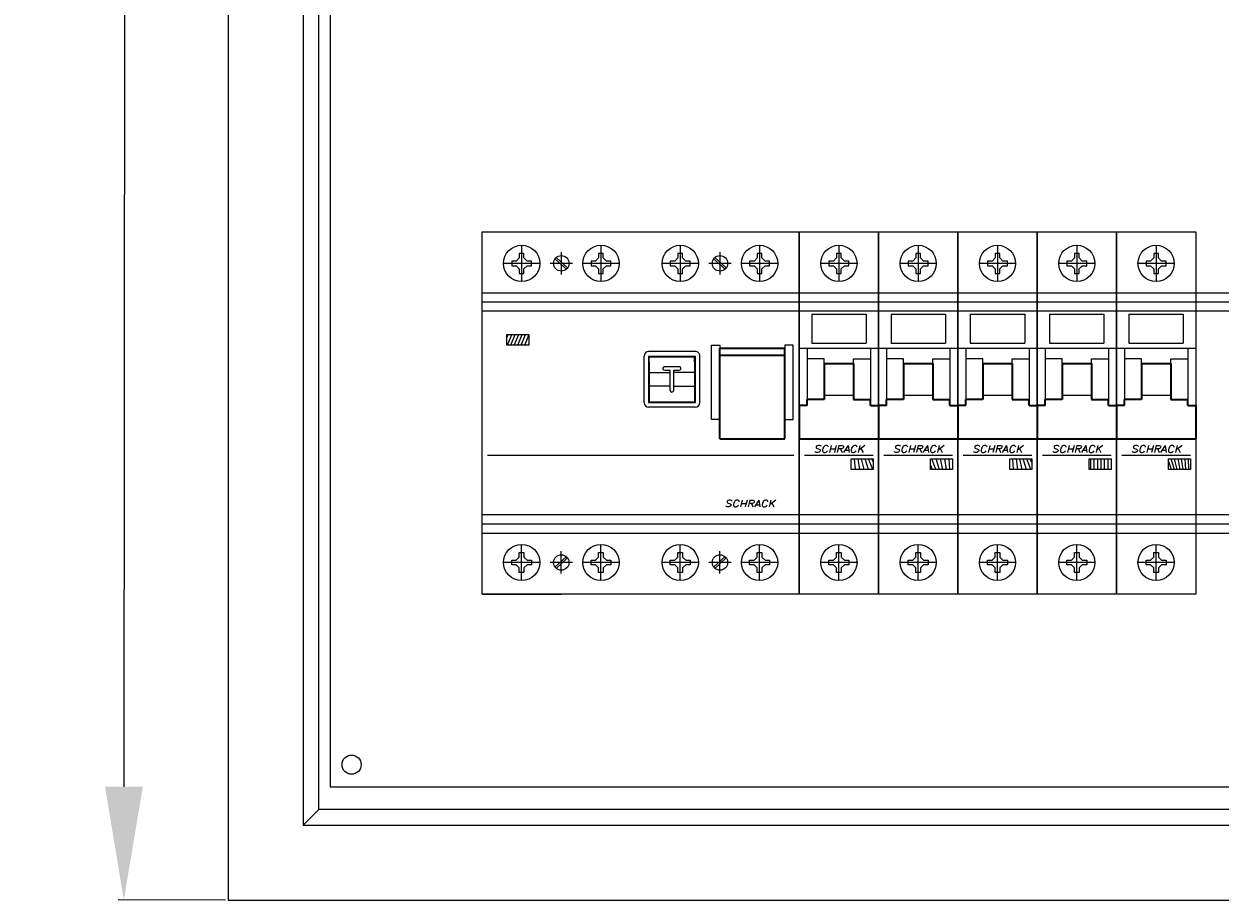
# Model space of a CAD drawing. Extents: x -286 to 6751, y -6190 to 318.
# Tile 4 of 7: x 5636 to 5900, y -4849 to -4655. Entities that reach past the tile are written whole.
import ezdxf
from ezdxf.enums import TextEntityAlignment as Align

# ---------------------------------------------------------------- set-up
doc = ezdxf.new("R2010")
doc.units = 0
doc.layers.get('defpoints').update_dxf_attribs({"color": 8})
doc.layers.add('_HRS_E_Schematy', color=2, linetype='Continuous')
for name, color, linetype, lineweight in [('schrack-details', 4, 'Continuous', 5), ('schrack-movparts', 5, 'Continuous', 35), ('schrack-others', 2, 'Continuous', 13), ('schrack-outline', 1, 'Continuous', 25)]:
    doc.layers.add(name, color=color, linetype=linetype, lineweight=lineweight)
doc.styles.add('logo', font='romans.shx', dxfattribs={"oblique": 15, "height": 1.5})
doc.styles.get("Standard").update_dxf_attribs({"font": 'romans.shx'})
doc.dimstyles.new('ISO-25', dxfattribs={"dimtxt": 2.5, "dimasz": 2.5, "dimexe": 1.25, "dimexo": 0.625, "dimtad": 1, "dimtxsty": 'Standard', "dimcen": 2.5, "dimadec": 0, "dimazin": 0, "dimtfac": 1, "dimtmove": 0, "dimatfit": 3, "dimfxl": 0, "dimarcsym": 0})

# ---------------------------------------------------------------- blocks, each defined once
blk = doc.blocks.new('*D89')
at = {"color": 0, "lineweight": -2, "transparency": 16777216}
for p, q in [((5680.915840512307, -4118.534919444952), (5657.251840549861, -4118.514659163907)), ((5658.480435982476, -4143.51572020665), (5657.898244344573, -4823.515314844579)), ((5680.290840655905, -4848.534495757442), (5656.62684069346, -4848.514235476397))]:
    blk.add_line(p, q, dxfattribs=at)
at = {"color": 0, "transparency": 16777216}
for points in [[(5654.313770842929, -4143.512152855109), (5662.647101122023, -4143.519287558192), (5658.501840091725, -4118.515729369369)], [(5653.731579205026, -4823.511747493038), (5662.06490948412, -4823.518882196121), (5657.876840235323, -4848.515305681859)]]:
    blk.add_solid(points, dxfattribs=at)
at = {"layer": 'defpoints', "color": 0, "transparency": 16777216}
for p in [(5681.540840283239, -4118.535454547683), (5657.876840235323, -4848.515305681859), (5680.915840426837, -4848.535030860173)]:
    blk.add_point(p, dxfattribs=at)
at = {"color": 0, "transparency": 16777216, "insert": (5645.689344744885, -4483.50481547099), "char_height": 15, "attachment_point": 5, "rotation": 89.95094538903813}
blk.add_mtext('730', dxfattribs=at)
blk = doc.blocks.new('pm419-Geh_use', base_point=(-98.61362713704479, 87.74999999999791))
at = {"color": 4, "linetype": 'Continuous'}
for p, q in [((-98.5636271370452, 98.04999999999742), (-98.56362713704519, 97.89999999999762)), ((-95.26362713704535, 98.04999999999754), (-95.26362713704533, 97.89999999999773)), ((-98.58362713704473, 87.89999999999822), (-98.61362713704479, 87.74999999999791)), ((-98.56362713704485, 87.89999999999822), (-98.56362713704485, 87.84999999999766)), ((-98.56362713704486, 87.74999999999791), (-98.56362713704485, 87.84999999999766)), ((-96.76362713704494, 87.84999999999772), (-96.76362713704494, 87.74999999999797)), ((-95.26362713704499, 87.89999999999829), (-95.26362713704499, 87.74999999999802))]:
    blk.add_line(p, q, dxfattribs=at)
blk = doc.blocks.new('pm420_01-Deckel', base_point=(-95.26362713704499, 87.74999999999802))
at = {"color": 4, "linetype": 'Continuous'}
for p, q in [((-95.26362713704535, 98.04999999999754), (-95.26362713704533, 97.89999999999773)), ((-95.26362713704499, 87.89999999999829), (-95.26362713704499, 87.74999999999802)), ((-94.06362713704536, 87.74999999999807), (-94.21362713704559, 87.89999999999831))]:
    blk.add_line(p, q, dxfattribs=at)
blk = doc.blocks.new('*U60')
at = {"layer": 'schrack-details'}
h = blk.add_hatch(dxfattribs=at)
h.set_pattern_fill('ANSI31', color=256, scale=0.25, angle=45, style=0)
h.set_pattern_definition([(90, (69772977.8122275, 70824734.07284465), (-0.79375, 1.665334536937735e-16), [])])
h.paths.add_polyline_path([(5.48543344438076, 37.47332423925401), (10.32354506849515, 37.47332423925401), (10.32354506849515, 39.8390879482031), (5.48543344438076, 39.8390879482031)])
at = {"color": 4, "linetype": 'Continuous'}
for p, q in [((35.76212595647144, 31.85620701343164), (35.76212595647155, 35.05620701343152)), ((47.0621259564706, 36.05620701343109), (36.76212595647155, 36.05620701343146)), ((36.76212595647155, 35.05620701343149), (44.16212595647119, 35.05620701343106)), ((36.76212595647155, 35.05620701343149), (36.7621259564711, 24.75620701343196)), ((36.91212595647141, 34.90620701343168), (45.10688704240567, 34.90620701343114)), ((36.91212595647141, 33.74298860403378), (36.91212595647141, 34.90620701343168)), ((38.91212595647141, 35.0562070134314), (38.91212595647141, 34.9062070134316)), ((44.16212595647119, 35.05620701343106), (47.0621259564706, 35.05620701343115)), ((45.06212595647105, 35.05620701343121), (45.06212595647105, 34.9062070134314)), ((45.10688704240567, 34.90620701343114), (45.10688704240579, 35.05620701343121)), ((45.10688704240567, 34.90620701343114), (46.91212595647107, 34.90620701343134)), ((46.91212595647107, 33.74298860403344), (46.91212595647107, 34.90620701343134)), ((47.0621259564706, 35.05620701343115), (47.06212595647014, 24.75620701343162)), ((48.06212595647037, 31.85620701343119), (48.06212595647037, 35.05620701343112)), ((35.76212595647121, 24.75620701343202), (35.76212595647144, 31.85620701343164)), ((36.91212595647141, 33.74298860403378), (36.91212595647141, 31.40620701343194)), ((43.5121259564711, 32.70620701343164), (40.31212595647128, 32.70620701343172)), ((40.31212595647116, 31.90620701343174), (41.5121259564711, 31.90620701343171)), ((41.5121259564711, 31.40620701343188), (41.5121259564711, 31.90620701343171)), ((42.31212595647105, 31.90620701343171), (43.5121259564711, 31.90620701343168)), ((42.31212595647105, 31.40620701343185), (42.31212595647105, 31.90620701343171)), ((46.91212595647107, 33.74298860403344), (46.91212595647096, 31.40620701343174)), ((48.06212595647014, 24.75620701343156), (48.06212595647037, 31.85620701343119)), ((36.91212595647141, 31.40620701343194), (41.5121259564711, 31.40620701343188)), ((36.91212595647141, 31.40620701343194), (36.9121259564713, 28.40620701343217)), ((41.5121259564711, 28.406207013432), (41.5121259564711, 31.40620701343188)), ((46.91212595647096, 31.40620701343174), (42.31212595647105, 31.40620701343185)), ((42.31212595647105, 28.40620701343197), (42.31212595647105, 31.40620701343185)), ((46.91212595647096, 31.40620701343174), (46.91212595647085, 28.40620701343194)), ((36.9121259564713, 28.40620701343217), (36.91212595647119, 26.06942542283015)), ((41.5121259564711, 28.406207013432), (36.9121259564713, 28.40620701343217)), ((41.5121259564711, 27.5062070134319), (41.5121259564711, 28.406207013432)), ((42.31212595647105, 28.40620701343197), (46.91212595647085, 28.40620701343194)), ((42.31212595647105, 27.5062070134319), (42.31212595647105, 28.40620701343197)), ((46.91212595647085, 28.40620701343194), (46.91212595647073, 26.06942542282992)), ((47.06212595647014, 24.75620701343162), (36.7621259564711, 24.75620701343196)), ((47.06212595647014, 23.75620701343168), (36.7621259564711, 23.75620701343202)), ((36.91212595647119, 26.06942542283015), (36.91212595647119, 24.90620701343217)), ((45.10688704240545, 24.90620701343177), (36.91212595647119, 24.90620701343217)), ((45.06212595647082, 24.906207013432), (45.06212595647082, 24.75620701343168)), ((45.10688704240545, 24.90620701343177), (45.10688704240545, 24.75620701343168)), ((46.91212595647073, 24.90620701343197), (45.10688704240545, 24.90620701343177)), ((46.91212595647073, 26.06942542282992), (46.91212595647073, 24.90620701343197))]:
    blk.add_line(p, q, dxfattribs=at)
for centre, radius, start, end in [((36.76212595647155, 35.05620701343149), 0.9999999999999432, 90, 179.9999999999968), ((47.0621259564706, 35.05620701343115), 0.9999999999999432, 359.9999999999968, 90), ((40.31212595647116, 32.30620701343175), 0.3999999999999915, 129.4391316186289, 270), ((40.31212595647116, 32.30620701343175), 0.3999999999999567, 90, 129.4391316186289), ((43.5121259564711, 32.30620701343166), 0.3999999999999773, 50.56086838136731, 90), ((43.5121259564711, 32.30620701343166), 0.3999999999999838, 269.9999999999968, 50.56086838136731), ((42.71212595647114, 29.9062070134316), 5.99999999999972, 165.1648884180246, 172.59800031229), ((42.71212595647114, 29.9062070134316), 5.999999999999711, 187.4019996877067, 194.835111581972), ((41.91212595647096, 27.5062070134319), 0.3999999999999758, 180, 230.5608683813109), ((41.91212595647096, 27.5062070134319), 0.3999999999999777, 230.5608683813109, 309.4391316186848), ((41.91212595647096, 27.5062070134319), 0.3999999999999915, 309.4391316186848, 359.9999999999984), ((36.7621259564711, 24.75620701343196), 0.9999999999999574, 179.9999999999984, 269.9999999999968), ((42.71212595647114, 29.9062070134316), 5.999999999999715, 236.4426902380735, 239.1299615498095), ((47.06212595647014, 24.75620701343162), 1, 270, 359.9999999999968)]:
    blk.add_arc(centre, radius, start, end, dxfattribs=at)
at = {"layer": 'schrack-details'}
for p, q in [((8.75, 59.50000000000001), (8.75, 51.50000000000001)), ((26.25, 59.50000000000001), (26.25, 51.50000000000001)), ((43.75, 59.50000000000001), (43.75, 51.50000000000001)), ((61.25, 59.50000000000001), (61.25, 51.50000000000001)), ((12.75, 55.50000000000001), (4.75, 55.50000000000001)), ((6.550000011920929, 56.01500000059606), (6.550000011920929, 55.50000000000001)), ((7.546730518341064, 56.01500000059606), (6.550000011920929, 56.01500000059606)), ((6.550000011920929, 55.50000000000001), (6.550000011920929, 54.98499999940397)), ((8.235000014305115, 56.70326949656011), (7.546730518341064, 56.01500000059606)), ((8.235000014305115, 57.70000000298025), (8.235000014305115, 56.70326949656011)), ((8.75, 57.70000000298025), (8.235000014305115, 57.70000000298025)), ((9.265000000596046, 57.70000000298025), (8.75, 57.70000000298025)), ((9.265000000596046, 56.70326948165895), (9.265000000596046, 57.70000000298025)), ((9.264999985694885, 56.70326949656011), (9.953269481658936, 56.01500000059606)), ((10.95000000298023, 56.01500000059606), (9.953269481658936, 56.01500000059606)), ((10.95000000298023, 55.50000000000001), (10.95000000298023, 56.01500000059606)), ((10.95000000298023, 54.98499999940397), (10.95000000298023, 55.50000000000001)), ((19.96743641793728, 55.50000000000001), (15.03256358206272, 55.50000000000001)), ((16.10348284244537, 56.51723350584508), (18.61915430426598, 54.20987646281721)), ((16.36614370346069, 56.80360810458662), (18.8818151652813, 54.49625104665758)), ((17.5, 57.96743641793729), (17.5, 53.03256358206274)), ((30.25, 55.50000000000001), (22.25, 55.50000000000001)), ((24.05000001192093, 56.01500000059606), (24.05000001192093, 55.50000000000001)), ((25.04673051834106, 56.01500000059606), (24.05000001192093, 56.01500000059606)), ((24.05000001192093, 55.50000000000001), (24.05000001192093, 54.98499999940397)), ((25.73500001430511, 56.70326949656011), (25.04673051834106, 56.01500000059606)), ((25.73500001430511, 57.70000000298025), (25.73500001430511, 56.70326949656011)), ((26.25, 57.70000000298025), (25.73500001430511, 57.70000000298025)), ((26.76500000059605, 57.70000000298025), (26.25, 57.70000000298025)), ((26.76500000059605, 56.70326948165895), (26.76500000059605, 57.70000000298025)), ((26.76499998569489, 56.70326949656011), (27.45326948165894, 56.01500000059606)), ((28.45000000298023, 56.01500000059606), (27.45326948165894, 56.01500000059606)), ((28.45000000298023, 55.50000000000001), (28.45000000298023, 56.01500000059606)), ((28.45000000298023, 54.98499999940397), (28.45000000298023, 55.50000000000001)), ((47.75, 55.50000000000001), (39.75, 55.50000000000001)), ((41.55000001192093, 56.01500000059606), (41.55000001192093, 55.50000000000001)), ((42.54673051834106, 56.01500000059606), (41.55000001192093, 56.01500000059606)), ((41.55000001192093, 55.50000000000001), (41.55000001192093, 54.98499999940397)), ((43.23500001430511, 56.70326949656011), (42.54673051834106, 56.01500000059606)), ((43.23500001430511, 57.70000000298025), (43.23500001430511, 56.70326949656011)), ((43.75, 57.70000000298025), (43.23500001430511, 57.70000000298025)), ((44.26500000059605, 57.70000000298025), (43.75, 57.70000000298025)), ((44.26500000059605, 56.70326948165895), (44.26500000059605, 57.70000000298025)), ((44.26499998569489, 56.70326949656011), (44.95326948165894, 56.01500000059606)), ((45.95000000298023, 56.01500000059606), (44.95326948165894, 56.01500000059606)), ((45.95000000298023, 55.50000000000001), (45.95000000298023, 56.01500000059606)), ((45.95000000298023, 54.98499999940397), (45.95000000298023, 55.50000000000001)), ((54.96743641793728, 55.50000000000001), (50.03256358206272, 55.50000000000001)), ((51.10348284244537, 56.51723350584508), (53.61915430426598, 54.20987646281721)), ((51.36614370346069, 56.80360810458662), (53.8818151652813, 54.49625104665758)), ((52.5, 57.96743641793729), (52.5, 53.03256358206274)), ((65.25, 55.50000000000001), (57.25, 55.50000000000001)), ((60.04673051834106, 56.01500000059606), (59.05000001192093, 56.01500000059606)), ((59.05000001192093, 56.01500000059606), (59.05000001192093, 55.50000000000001)), ((59.05000001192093, 55.50000000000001), (59.05000001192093, 54.98499999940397)), ((60.73500001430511, 56.70326949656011), (60.04673051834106, 56.01500000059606)), ((60.73500001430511, 57.70000000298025), (60.73500001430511, 56.70326949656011)), ((61.25, 57.70000000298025), (60.73500001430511, 57.70000000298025)), ((61.76500000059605, 57.70000000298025), (61.25, 57.70000000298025)), ((61.76500000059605, 56.70326948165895), (61.76500000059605, 57.70000000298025)), ((61.76499998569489, 56.70326949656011), (62.45326948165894, 56.01500000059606)), ((63.45000000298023, 56.01500000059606), (62.45326948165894, 56.01500000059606)), ((63.45000000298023, 55.50000000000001), (63.45000000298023, 56.01500000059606)), ((63.45000000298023, 54.98499999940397), (63.45000000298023, 55.50000000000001)), ((6.550000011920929, 54.98499999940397), (7.546730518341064, 54.98499999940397)), ((8.235000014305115, 54.29673050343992), (7.546730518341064, 54.98499999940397)), ((8.235000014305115, 54.29673050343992), (8.235000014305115, 53.30000001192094)), ((8.235000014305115, 53.30000001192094), (8.75, 53.30000001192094)), ((8.75, 53.30000001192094), (9.265000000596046, 53.30000001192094)), ((9.264999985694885, 54.29673050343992), (9.953269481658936, 54.98499999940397)), ((9.265000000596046, 53.30000001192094), (9.265000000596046, 54.29673051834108)), ((9.953269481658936, 54.98499999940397), (10.95000000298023, 54.98499999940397)), ((24.05000001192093, 54.98499999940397), (25.04673051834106, 54.98499999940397)), ((25.73500001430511, 54.29673050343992), (25.04673051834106, 54.98499999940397)), ((25.73500001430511, 54.29673050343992), (25.73500001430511, 53.30000001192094)), ((25.73500001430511, 53.30000001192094), (26.25, 53.30000001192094)), ((26.25, 53.30000001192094), (26.76500000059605, 53.30000001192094)), ((26.76499998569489, 54.29673050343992), (27.45326948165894, 54.98499999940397)), ((26.76500000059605, 53.30000001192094), (26.76500000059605, 54.29673051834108)), ((27.45326948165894, 54.98499999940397), (28.45000000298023, 54.98499999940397)), ((41.55000001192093, 54.98499999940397), (42.54673051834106, 54.98499999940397)), ((43.23500001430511, 54.29673050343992), (42.54673051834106, 54.98499999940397)), ((43.23500001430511, 54.29673050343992), (43.23500001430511, 53.30000001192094)), ((43.23500001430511, 53.30000001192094), (43.75, 53.30000001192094)), ((43.75, 53.30000001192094), (44.26500000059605, 53.30000001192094)), ((44.26499998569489, 54.29673050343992), (44.95326948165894, 54.98499999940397)), ((44.26500000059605, 53.30000001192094), (44.26500000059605, 54.29673051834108)), ((44.95326948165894, 54.98499999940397), (45.95000000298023, 54.98499999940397)), ((59.05000001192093, 54.98499999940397), (60.04673051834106, 54.98499999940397)), ((60.73500001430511, 54.29673050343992), (60.04673051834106, 54.98499999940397)), ((60.73500001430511, 54.29673050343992), (60.73500001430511, 53.30000001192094)), ((60.73500001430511, 53.30000001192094), (61.25, 53.30000001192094)), ((61.25, 53.30000001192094), (61.76500000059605, 53.30000001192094)), ((61.76499998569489, 54.29673050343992), (62.45326948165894, 54.98499999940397)), ((61.76500000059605, 53.30000001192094), (61.76500000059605, 54.29673051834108)), ((62.45326948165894, 54.98499999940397), (63.45000000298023, 54.98499999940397)), ((0, 45.01828366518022), (17.5, 45.01828366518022)), ((17.5, 45.01828366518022), (35, 45.01828366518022)), ((35, 45.01828366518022), (52.5, 45.01828366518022)), ((52.5, 45.01828366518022), (70, 45.01828366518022)), ((1.194631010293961, 13.21803447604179), (68.82273769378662, 13.21803447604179)), ((17.5, 0), (0, 0)), ((35, 0), (17.5, 0)), ((52.5, 0), (35, 0)), ((70, 0), (52.5, 0)), ((8.75, -14.5), (8.75, -6.5)), ((26.25, -14.5), (26.25, -6.5)), ((43.75, -14.5), (43.75, -6.5)), ((61.25, -14.5), (61.25, -6.5)), ((12.75, -10.5), (4.75, -10.5)), ((6.550000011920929, -10.5), (6.550000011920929, -9.984999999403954)), ((6.550000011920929, -9.984999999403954), (7.546730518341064, -9.984999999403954)), ((6.550000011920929, -11.01500000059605), (6.550000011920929, -10.5)), ((8.235000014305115, -9.296730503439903), (7.546730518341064, -9.984999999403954)), ((8.235000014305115, -8.300000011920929), (8.75, -8.300000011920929)), ((8.235000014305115, -9.296730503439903), (8.235000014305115, -8.300000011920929)), ((8.75, -8.300000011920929), (9.265000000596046, -8.300000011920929)), ((9.265000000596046, -8.300000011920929), (9.265000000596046, -9.296730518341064)), ((9.264999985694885, -9.296730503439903), (9.953269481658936, -9.984999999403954)), ((9.953269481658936, -9.984999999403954), (10.95000000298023, -9.984999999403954)), ((10.95000000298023, -9.984999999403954), (10.95000000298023, -10.5)), ((10.95000000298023, -10.5), (10.95000000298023, -11.01500000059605)), ((19.96743641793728, -10.5), (15.03256358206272, -10.5)), ((16.10348284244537, -11.51723350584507), (18.61915430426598, -9.209876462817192)), ((16.36614370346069, -11.8036081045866), (18.8818151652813, -9.496251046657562)), ((17.5, -12.96743641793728), (17.5, -8.032563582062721)), ((30.25, -10.5), (22.25, -10.5)), ((24.05000001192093, -10.5), (24.05000001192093, -9.984999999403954)), ((24.05000001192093, -9.984999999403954), (25.04673051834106, -9.984999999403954)), ((24.05000001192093, -11.01500000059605), (24.05000001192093, -10.5)), ((25.73500001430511, -9.296730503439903), (25.04673051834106, -9.984999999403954)), ((25.73500001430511, -8.300000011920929), (26.25, -8.300000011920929)), ((25.73500001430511, -9.296730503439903), (25.73500001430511, -8.300000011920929)), ((26.25, -8.300000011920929), (26.76500000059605, -8.300000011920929)), ((26.76500000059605, -8.300000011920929), (26.76500000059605, -9.296730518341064)), ((26.76499998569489, -9.296730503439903), (27.45326948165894, -9.984999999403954)), ((27.45326948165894, -9.984999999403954), (28.45000000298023, -9.984999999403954)), ((28.45000000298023, -9.984999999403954), (28.45000000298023, -10.5)), ((28.45000000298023, -10.5), (28.45000000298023, -11.01500000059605)), ((47.75, -10.5), (39.75, -10.5)), ((41.55000001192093, -10.5), (41.55000001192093, -9.984999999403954)), ((41.55000001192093, -9.984999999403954), (42.54673051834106, -9.984999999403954)), ((41.55000001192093, -11.01500000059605), (41.55000001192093, -10.5)), ((43.23500001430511, -9.296730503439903), (42.54673051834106, -9.984999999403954)), ((43.23500001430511, -8.300000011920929), (43.75, -8.300000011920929)), ((43.23500001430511, -9.296730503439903), (43.23500001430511, -8.300000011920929)), ((43.75, -8.300000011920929), (44.26500000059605, -8.300000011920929)), ((44.26500000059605, -8.300000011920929), (44.26500000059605, -9.296730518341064)), ((44.26499998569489, -9.296730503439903), (44.95326948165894, -9.984999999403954)), ((44.95326948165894, -9.984999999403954), (45.95000000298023, -9.984999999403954)), ((45.95000000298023, -9.984999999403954), (45.95000000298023, -10.5)), ((45.95000000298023, -10.5), (45.95000000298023, -11.01500000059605)), ((54.96743641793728, -10.5), (50.03256358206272, -10.5)), ((51.10348284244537, -11.51723350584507), (53.61915430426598, -9.209876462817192)), ((51.36614370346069, -11.8036081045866), (53.8818151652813, -9.496251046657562)), ((52.5, -12.96743641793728), (52.5, -8.032563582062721)), ((65.25, -10.5), (57.25, -10.5)), ((59.05000001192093, -9.984999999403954), (60.04673051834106, -9.984999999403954)), ((59.05000001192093, -10.5), (59.05000001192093, -9.984999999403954)), ((59.05000001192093, -11.01500000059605), (59.05000001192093, -10.5)), ((60.73500001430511, -9.296730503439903), (60.04673051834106, -9.984999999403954)), ((60.73500001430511, -8.300000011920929), (61.25, -8.300000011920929)), ((60.73500001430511, -9.296730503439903), (60.73500001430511, -8.300000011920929)), ((61.25, -8.300000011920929), (61.76500000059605, -8.300000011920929)), ((61.76500000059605, -8.300000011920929), (61.76500000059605, -9.296730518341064)), ((61.76499998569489, -9.296730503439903), (62.45326948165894, -9.984999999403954)), ((62.45326948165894, -9.984999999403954), (63.45000000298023, -9.984999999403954)), ((63.45000000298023, -9.984999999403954), (63.45000000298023, -10.5)), ((63.45000000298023, -10.5), (63.45000000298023, -11.01500000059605)), ((7.546730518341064, -11.01500000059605), (6.550000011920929, -11.01500000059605)), ((8.235000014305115, -11.7032694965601), (7.546730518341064, -11.01500000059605)), ((8.235000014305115, -12.70000000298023), (8.235000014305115, -11.7032694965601)), ((8.75, -12.70000000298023), (8.235000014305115, -12.70000000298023)), ((9.265000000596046, -12.70000000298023), (8.75, -12.70000000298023)), ((9.264999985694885, -11.7032694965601), (9.953269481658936, -11.01500000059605)), ((9.265000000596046, -11.70326948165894), (9.265000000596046, -12.70000000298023)), ((10.95000000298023, -11.01500000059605), (9.953269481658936, -11.01500000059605)), ((25.04673051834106, -11.01500000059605), (24.05000001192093, -11.01500000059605)), ((25.73500001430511, -11.7032694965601), (25.04673051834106, -11.01500000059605)), ((25.73500001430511, -12.70000000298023), (25.73500001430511, -11.7032694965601)), ((26.25, -12.70000000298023), (25.73500001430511, -12.70000000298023)), ((26.76500000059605, -12.70000000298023), (26.25, -12.70000000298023)), ((26.76499998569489, -11.7032694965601), (27.45326948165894, -11.01500000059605)), ((26.76500000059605, -11.70326948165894), (26.76500000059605, -12.70000000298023)), ((28.45000000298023, -11.01500000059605), (27.45326948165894, -11.01500000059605)), ((42.54673051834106, -11.01500000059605), (41.55000001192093, -11.01500000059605)), ((43.23500001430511, -11.7032694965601), (42.54673051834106, -11.01500000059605)), ((43.23500001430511, -12.70000000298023), (43.23500001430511, -11.7032694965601)), ((43.75, -12.70000000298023), (43.23500001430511, -12.70000000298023)), ((44.26500000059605, -12.70000000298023), (43.75, -12.70000000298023)), ((44.26499998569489, -11.7032694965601), (44.95326948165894, -11.01500000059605)), ((44.26500000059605, -11.70326948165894), (44.26500000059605, -12.70000000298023)), ((45.95000000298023, -11.01500000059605), (44.95326948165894, -11.01500000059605)), ((60.04673051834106, -11.01500000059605), (59.05000001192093, -11.01500000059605)), ((60.73500001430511, -11.7032694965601), (60.04673051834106, -11.01500000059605)), ((60.73500001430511, -12.70000000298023), (60.73500001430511, -11.7032694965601)), ((61.25, -12.70000000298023), (60.73500001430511, -12.70000000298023)), ((61.76500000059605, -12.70000000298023), (61.25, -12.70000000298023)), ((61.76499998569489, -11.7032694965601), (62.45326948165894, -11.01500000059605)), ((61.76500000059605, -11.70326948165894), (61.76500000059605, -12.70000000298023)), ((63.45000000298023, -11.01500000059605), (62.45326948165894, -11.01500000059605))]:
    blk.add_line(p, q, dxfattribs=at)
for points in [[(5.48543344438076, 39.8390879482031), (10.32354506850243, 39.8390879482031), (10.32354506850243, 37.47332423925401), (5.48543344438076, 37.47332423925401)], [(50.61245438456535, 37.42615677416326), (52.5, 37.42615677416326), (52.5, 21.0216237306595), (50.61245438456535, 21.0216237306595)], [(68.68605294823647, 37.42615677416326), (66.79850733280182, 37.42615677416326), (66.79850733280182, 21.0216237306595), (68.68605294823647, 21.0216237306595)]]:
    blk.add_lwpolyline(points, close=True, dxfattribs=at)
for centre, radius in [((8.75, 55.50000000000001), 4), ((26.25, 55.50000000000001), 4), ((43.75, 55.50000000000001), 4), ((61.25, 55.50000000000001), 4), ((17.5, 55.50000000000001), 1.707900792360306), ((52.5, 55.50000000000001), 1.707900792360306), ((8.75, -10.5), 4), ((26.25, -10.5), 4), ((43.75, -10.5), 4), ((61.25, -10.5), 4), ((17.5, -10.5), 1.707900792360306), ((52.5, -10.5), 1.707900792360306)]:
    blk.add_circle(centre, radius, dxfattribs=at)
at = {"layer": 'schrack-movparts'}
for p, q in [((52.5, 36.79810070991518), (66.79850733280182, 36.79810070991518)), ((52.5, 16.7580202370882), (52.5, 36.79810070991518)), ((52.5, 35.22647421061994), (66.79850733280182, 35.22647421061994)), ((66.79850733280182, 16.7580202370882), (66.79850733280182, 36.79810070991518)), ((52.49999998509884, 16.75802022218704), (66.79850733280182, 16.7580202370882))]:
    blk.add_line(p, q, dxfattribs=at)
at = {"layer": 'schrack-outline'}
for p, q in [((0, -17.5), (0, 62.50000000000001)), ((0, 62.50000000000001), (17.5, 62.50000000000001)), ((17.5, 62.50000000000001), (35, 62.50000000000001)), ((35, 62.50000000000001), (52.5, 62.50000000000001)), ((52.5, 62.50000000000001), (70, 62.50000000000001)), ((70, 62.50000000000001), (70, -17.5)), ((70, -17.5), (70, 62.50000000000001)), ((0, -17.5), (17.5, -17.5)), ((17.5, -17.5), (0, -17.5)), ((35, -17.5), (17.5, -17.5)), ((52.5, -17.5), (35, -17.5)), ((70, -17.5), (52.5, -17.5))]:
    blk.add_line(p, q, dxfattribs=at)
at = {"xscale": -1}
for name, p in [('pm420_01-Deckel', (41.66212595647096, 24.75620701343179)), ('pm419-Geh_use', (45.01212595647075, 24.75620701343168))]:
    blk.add_blockref(name, p, dxfattribs=at)
at = {"layer": 'schrack-others', "style": 'logo', "oblique": 15, "width": 1.2}
blk.add_text('SCHRACK', height=1.5, dxfattribs=at).set_placement((59.09492655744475, 1.754605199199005), align=Align.CENTER)
blk = doc.blocks.new('*U61')
at = {"layer": 'schrack-details'}
h = blk.add_hatch(dxfattribs=at)
h.set_pattern_fill('ANSI31', color=256, scale=0.25, angle=45, style=0)
h.set_pattern_definition([(90, (69772983.81142011, 70824706.6273988), (-0.79375, 1.665334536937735e-16), [])])
h.paths.add_polyline_path([(11.48462606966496, 12.39364209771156), (11.48462606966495, 10.02787838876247), (16.32273769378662, 10.02787838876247), (16.32273769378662, 12.39364209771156)])
for p, q in [((8.75, 59.5), (8.75, 51.5)), ((12.75, 55.5), (4.75, 55.5)), ((7.546730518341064, 56.01500000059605), (6.550000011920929, 56.01500000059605)), ((6.550000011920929, 56.01500000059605), (6.550000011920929, 55.5)), ((6.550000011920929, 55.5), (6.550000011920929, 54.98499999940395)), ((8.235000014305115, 56.7032694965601), (7.546730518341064, 56.01500000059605)), ((8.235000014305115, 57.70000000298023), (8.235000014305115, 56.7032694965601)), ((8.75, 57.70000000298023), (8.235000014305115, 57.70000000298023)), ((9.265000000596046, 57.70000000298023), (8.75, 57.70000000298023)), ((9.265000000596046, 56.70326948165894), (9.265000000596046, 57.70000000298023)), ((9.264999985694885, 56.7032694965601), (9.953269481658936, 56.01500000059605)), ((10.95000000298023, 56.01500000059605), (9.953269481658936, 56.01500000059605)), ((10.95000000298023, 55.5), (10.95000000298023, 56.01500000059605)), ((10.95000000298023, 54.98499999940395), (10.95000000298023, 55.5)), ((6.550000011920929, 54.98499999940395), (7.546730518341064, 54.98499999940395)), ((8.235000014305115, 54.2967305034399), (7.546730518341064, 54.98499999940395)), ((8.235000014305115, 54.2967305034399), (8.235000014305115, 53.30000001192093)), ((8.235000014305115, 53.30000001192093), (8.75, 53.30000001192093)), ((8.75, 53.30000001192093), (9.265000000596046, 53.30000001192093)), ((9.264999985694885, 54.2967305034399), (9.953269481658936, 54.98499999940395)), ((9.265000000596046, 53.30000001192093), (9.265000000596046, 54.29673051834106)), ((9.953269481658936, 54.98499999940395), (10.95000000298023, 54.98499999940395)), ((0, 45.01828366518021), (17.5, 45.01828366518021)), ((2.75, 44.29999999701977), (14.75, 44.29999999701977)), ((2.75, 44.29999999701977), (2.75, 37.92648585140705)), ((14.75, 44.29999999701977), (14.75, 37.92648585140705)), ((2.75, 37.92648585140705), (14.75, 37.92648585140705)), ((1.490116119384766e-08, 36.79999999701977), (17.5, 36.79999999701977)), ((1.75, 36.79999999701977), (1.75, 25.43993033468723)), ((5.5, 34.43993033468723), (1.75, 34.43993033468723)), ((5.5, 33.43993033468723), (5.5, 34.43993033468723)), ((12, 33.43993033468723), (12, 34.43993033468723)), ((12, 34.43993033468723), (15.75, 34.43993033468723)), ((15.75, 36.79999999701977), (15.75, 25.43993033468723)), ((5.5, 26.43993033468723), (12, 26.43993033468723)), ((1.194631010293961, 13.21803447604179), (16.30536898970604, 13.21803447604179)), ((17.5, 0), (0, 0)), ((8.75, -14.5), (8.75, -6.5)), ((12.75, -10.5), (4.75, -10.5)), ((6.550000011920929, -10.5), (6.550000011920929, -9.984999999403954)), ((6.550000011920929, -9.984999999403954), (7.546730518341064, -9.984999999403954)), ((6.550000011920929, -11.01500000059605), (6.550000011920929, -10.5)), ((8.235000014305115, -9.296730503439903), (7.546730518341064, -9.984999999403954)), ((8.235000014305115, -8.300000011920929), (8.75, -8.300000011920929)), ((8.235000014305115, -9.296730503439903), (8.235000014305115, -8.300000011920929)), ((8.75, -8.300000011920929), (9.265000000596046, -8.300000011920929)), ((9.265000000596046, -8.300000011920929), (9.265000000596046, -9.296730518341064)), ((9.264999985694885, -9.296730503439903), (9.953269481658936, -9.984999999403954)), ((9.953269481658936, -9.984999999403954), (10.95000000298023, -9.984999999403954)), ((10.95000000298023, -9.984999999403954), (10.95000000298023, -10.5)), ((10.95000000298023, -10.5), (10.95000000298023, -11.01500000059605)), ((7.546730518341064, -11.01500000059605), (6.550000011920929, -11.01500000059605)), ((8.235000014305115, -11.7032694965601), (7.546730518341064, -11.01500000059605)), ((8.235000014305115, -12.70000000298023), (8.235000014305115, -11.7032694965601)), ((8.75, -12.70000000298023), (8.235000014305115, -12.70000000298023)), ((9.265000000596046, -12.70000000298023), (8.75, -12.70000000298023)), ((9.264999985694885, -11.7032694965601), (9.953269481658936, -11.01500000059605)), ((9.265000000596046, -11.70326948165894), (9.265000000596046, -12.70000000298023)), ((10.95000000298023, -11.01500000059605), (9.953269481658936, -11.01500000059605))]:
    blk.add_line(p, q, dxfattribs=at)
blk.add_lwpolyline([(11.48462606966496, 12.39364209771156), (16.32273769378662, 12.39364209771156), (16.32273769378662, 10.02787838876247), (11.48462606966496, 10.02787838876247)], close=True, dxfattribs=at)
for centre in [(8.75, 55.5), (8.75, -10.5)]:
    blk.add_circle(centre, 4, dxfattribs=at)
at = {"layer": 'schrack-movparts'}
for p, q in [((5.5, 33.43993033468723), (5.5, 26.43993033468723)), ((5.5, 33.43993033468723), (12, 33.43993033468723)), ((12, 33.43993033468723), (12, 26.43993033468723)), ((5.5, 26.43993033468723), (5.5, 25.43993033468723)), ((12, 26.43993033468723), (12, 25.43993033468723)), ((1.75, 24.10839594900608), (0, 24.10839594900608)), ((0, 24.10839594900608), (0, 16.7580202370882)), ((5.5, 25.43993033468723), (1.75, 25.43993033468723)), ((1.75, 24.10839594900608), (1.75, 25.43993033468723)), ((12, 25.43993033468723), (15.75, 25.43993033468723)), ((15.75, 24.10839594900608), (15.75, 25.43993033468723)), ((15.75, 24.10839594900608), (17.5, 24.10839594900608)), ((17.5, 24.10839594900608), (17.5, 16.7580202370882)), ((0, 16.7580202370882), (17.5, 16.7580202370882))]:
    blk.add_line(p, q, dxfattribs=at)
at = {"layer": 'schrack-outline'}
for p, q in [((0, -17.5), (0, 62.5)), ((0, 62.5), (17.5, 62.5)), ((17.5, 62.5), (17.5, -17.5)), ((17.5, -17.5), (0, -17.5))]:
    blk.add_line(p, q, dxfattribs=at)
at = {"layer": 'schrack-others', "style": 'logo', "oblique": 15, "width": 1.2}
blk.add_text('SCHRACK', height=1.5, dxfattribs=at).set_placement((8.75, 13.79999999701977), align=Align.CENTER)

msp = doc.modelspace()

# ---------------------------------------------------------------- linework, layer by layer
at = {"layer": 'schrack-details'}
for p, q in [((5736.915840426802, -4714.535030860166), (6024.915840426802, -4714.535030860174)), ((5736.915840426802, -4716.535030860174), (6024.915840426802, -4716.535030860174)), ((5736.915840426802, -4765.535030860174), (6024.915840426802, -4765.535030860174)), ((5736.915840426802, -4767.535030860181), (6024.915840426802, -4767.535030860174))]:
    msp.add_line(p, q, dxfattribs=at)
for points in [[(6058.415840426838, -4823.535030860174), (6058.415840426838, -4138.535030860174), (5703.415840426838, -4138.535030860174), (5703.415840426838, -4823.535030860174)], [(5736.915840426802, -4718.535030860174), (6024.915840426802, -4718.535030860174), (6024.915840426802, -4763.535030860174), (5736.915840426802, -4763.535030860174)]]:
    msp.add_lwpolyline(points, close=True, dxfattribs=at)
msp.add_circle((5708.137317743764, -4818.652580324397), 2.111555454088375, dxfattribs=at)
at = {"layer": 'schrack-others'}
for p, q in [((5680.915840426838, -4118.535030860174), (5680.915840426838, -4848.535030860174)), ((5697.415840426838, -4135.035030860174), (5697.415840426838, -4832.035030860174)), ((5700.915840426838, -4828.535030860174), (5700.915840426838, -4138.535030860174)), ((5697.415840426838, -4832.035030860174), (5700.915840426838, -4828.535030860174)), ((6060.915840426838, -4828.535030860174), (5700.915840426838, -4828.535030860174)), ((5697.415840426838, -4832.035030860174), (6064.415840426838, -4832.035030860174)), ((5680.915840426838, -4848.535030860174), (6080.915840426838, -4848.535030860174))]:
    msp.add_line(p, q, dxfattribs=at)

# ---------------------------------------------------------------- block references
msp.add_blockref('*U60', (5736.915840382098, -4763.535030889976))
at = {"layer": '_HRS_E_Schematy'}
for p in [(5806.915840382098, -4763.535030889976), (5824.415840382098, -4763.535030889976), (5841.915840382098, -4763.535030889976), (5859.415840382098, -4763.535030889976), (5876.915840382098, -4763.535030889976)]:
    msp.add_blockref('*U61', p, dxfattribs=at)

# ---------------------------------------------------------------- dimensions: what is measured, and where the dimension line sits
dim = msp.add_aligned_dim(p1=(5681.54084028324, -4118.535454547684), p2=(5680.915840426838, -4848.535030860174), distance=-23.039008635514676, dimstyle='ISO-25', override={"dimtxt": 15, "dimasz": 25, "dimgap": 5})
dim.commit()
dim.dimension.update_dxf_attribs({"geometry": '*D89', "text_midpoint": (5645.689344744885, -4483.50481547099)})

doc.saveas('drawing.dxf')
